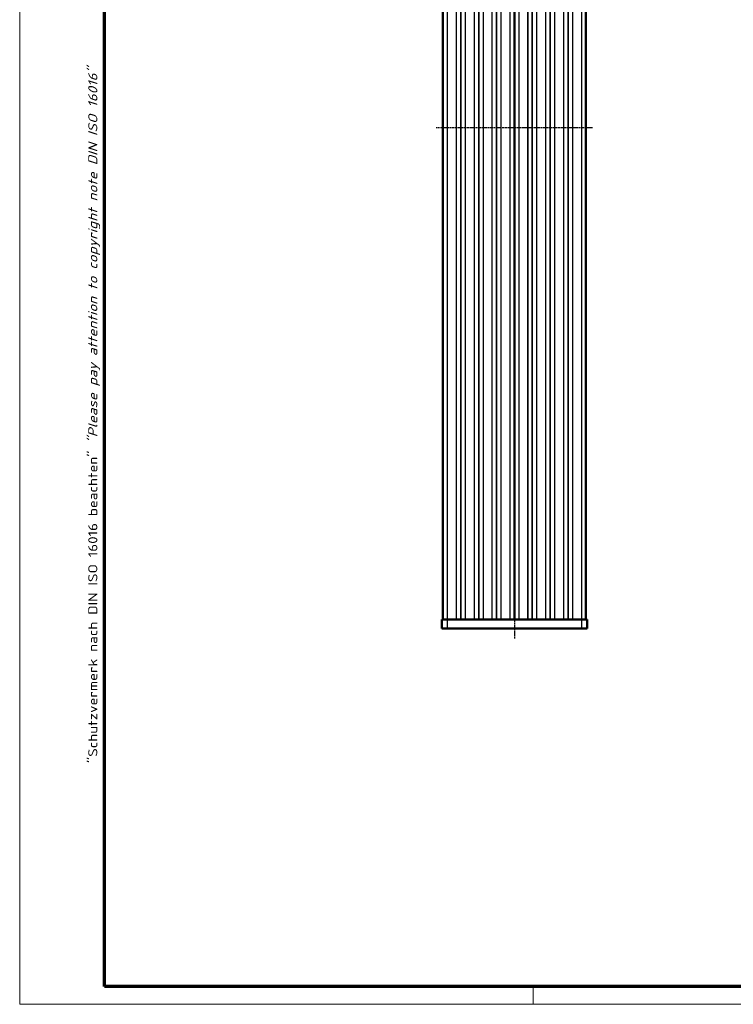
# Model space of a CAD drawing. Header units: millimetres. Extents: x 1 to 593, y 1 to 419.
# Tile 1 of 5: x 1 to 161, y 1 to 221. Entities that reach past the tile are written whole.
import ezdxf

# ---------------------------------------------------------------- set-up
doc = ezdxf.new("R2010")
doc.units = ezdxf.units.MM
doc.linetypes.add('CHAIN', pattern=[0.3543, 0.2362, -0.0295, 0.0591, -0.0295])
doc.linetypes.add('DASH_DOT', pattern=[0.37, 0.24, -0.06, 0.01, -0.06])
doc.layers.get('0').update_dxf_attribs({"lineweight": 25})
for name, color, linetype, lineweight in [('Mittellinie (ISO)', 1, 'DASH_DOT', 25), ('Rahmen (ISO)', 7, 'Continuous', 70), ('Sichtbar (ISO)', 7, 'Continuous', 50), ('Sichtbar schmal (ISO)', 1, 'Continuous', 25)]:
    doc.layers.add(name, color=color, linetype=linetype, lineweight=lineweight)
doc.styles.add('Notiztext (DIN)', font='isocpeur.ttf', dxfattribs={"width": 1.1})

# ---------------------------------------------------------------- blocks, each defined once
blk = doc.blocks.new('Ränder Bopla-A2-Rahmen')
at = {"layer": 'Rahmen (ISO)', "color": 1, "lineweight": 18}
for p, q in [((1, 419), (1, 1)), ((116, 5), (116, 1)), ((1, 1), (593, 1))]:
    blk.add_line(p, q, dxfattribs=at)
at = {"layer": 'Rahmen (ISO)', "color": 91, "lineweight": 70}
for p, q in [((20, 5), (20, 415)), ((589, 5), (20, 5))]:
    blk.add_line(p, q, dxfattribs=at)
at = {"layer": 'Rahmen (ISO)', "color": 1, "insert": (19, 55), "char_height": 2.03, "width": 162.684, "attachment_point": 7, "rotation": 90, "style": 'Notiztext (DIN)'}
blk.add_mtext('\\fISOCPEUR|b0|i0;\\W1.20;\\H2.0300;"Schutzvermerk nach DIN ISO 16016 beachten" \\fISOCPEUR|b0|i1;\\W1.20;\\H2.0300;"Please pay attention to copyright note DIN ISO 16016"', dxfattribs=at)

msp = doc.modelspace()

# ---------------------------------------------------------------- linework, layer by layer
at = {"layer": 'Mittellinie (ISO)', "linetype": 'CHAIN'}
for p, q in [((111.775724, 311.958868), (111.775724, 82.8565182)), ((129.275724, 197.1418785), (94.275724, 197.1418785))]:
    msp.add_line(p, q, dxfattribs=at)
at = {"layer": 'Sichtbar (ISO)'}
for p, q in [((95.775724, 307.1418785), (95.775724, 87.1418785)), ((111.775724, 87.1418785), (111.775724, 307.1418785)), ((111.775724, 307.1418785), (111.775724, 87.1418785)), ((127.775724, 87.1418785), (127.775724, 307.1418785)), ((95.525724, 87.1418785), (96.775724, 87.1418785)), ((95.525724, 87.1418785), (95.525724, 85.1418785)), ((126.775724, 87.1418785), (96.775724, 87.1418785)), ((126.775724, 87.1418785), (128.025724, 87.1418785)), ((128.025724, 85.1418785), (128.025724, 87.1418785)), ((96.775724, 85.1418785), (95.525724, 85.1418785)), ((96.775724, 85.1418785), (126.775724, 85.1418785)), ((128.025724, 85.1418785), (126.775724, 85.1418785))]:
    msp.add_line(p, q, dxfattribs=at)
at = {"layer": 'Sichtbar schmal (ISO)'}
for p, q in [((96.775724, 87.1418785), (96.775724, 307.1418785)), ((98.7372075, 307.1418785), (98.7372075, 87.1418785)), ((98.8114857, 87.1418785), (98.8114857, 307.1418785)), ((99.7014459, 307.1418785), (99.7014459, 87.1418785)), ((99.8500021, 87.1418785), (99.8500021, 307.1418785)), ((100.7399623, 307.1418785), (100.7399623, 87.1418785)), ((100.8142405, 87.1418785), (100.8142405, 307.1418785)), ((102.7372075, 307.1418785), (102.7372075, 87.1418785)), ((102.8114857, 87.1418785), (102.8114857, 307.1418785)), ((103.7014459, 307.1418785), (103.7014459, 87.1418785)), ((103.8500021, 87.1418785), (103.8500021, 307.1418785)), ((104.7399623, 307.1418785), (104.7399623, 87.1418785)), ((104.8142405, 87.1418785), (104.8142405, 307.1418785)), ((106.7372075, 307.1418785), (106.7372075, 87.1418785)), ((106.8114857, 87.1418785), (106.8114857, 307.1418785)), ((107.7014459, 307.1418785), (107.7014459, 87.1418785)), ((107.8500021, 87.1418785), (107.8500021, 307.1418785)), ((108.7399623, 307.1418785), (108.7399623, 87.1418785)), ((108.8142405, 87.1418785), (108.8142405, 307.1418785)), ((110.7372075, 307.1418785), (110.7372075, 87.1418785)), ((110.8114857, 87.1418785), (110.8114857, 307.1418785)), ((111.6500021, 307.1418785), (111.6500021, 87.1418785)), ((111.9014459, 87.1418785), (111.9014459, 307.1418785)), ((112.7399623, 307.1418785), (112.7399623, 87.1418785)), ((112.8142405, 87.1418785), (112.8142405, 307.1418785)), ((114.7372075, 307.1418785), (114.7372075, 87.1418785)), ((114.8114857, 87.1418785), (114.8114857, 307.1418785)), ((115.7014459, 307.1418785), (115.7014459, 87.1418785)), ((115.8500021, 87.1418785), (115.8500021, 307.1418785)), ((116.7399623, 307.1418785), (116.7399623, 87.1418785)), ((116.8142405, 87.1418785), (116.8142405, 307.1418785)), ((118.7372075, 307.1418785), (118.7372075, 87.1418785)), ((118.8114857, 87.1418785), (118.8114857, 307.1418785)), ((119.7014459, 307.1418785), (119.7014459, 87.1418785)), ((119.8500021, 87.1418785), (119.8500021, 307.1418785)), ((120.7399623, 307.1418785), (120.7399623, 87.1418785)), ((120.8142405, 87.1418785), (120.8142405, 307.1418785)), ((122.7372075, 307.1418785), (122.7372075, 87.1418785)), ((122.8114857, 87.1418785), (122.8114857, 307.1418785)), ((123.7014459, 307.1418785), (123.7014459, 87.1418785)), ((123.8500021, 87.1418785), (123.8500021, 307.1418785)), ((124.7399623, 307.1418785), (124.7399623, 87.1418785)), ((124.8142405, 87.1418785), (124.8142405, 307.1418785)), ((126.775724, 307.1418785), (126.775724, 87.1418785)), ((96.775724, 85.1418785), (96.775724, 87.1418785)), ((126.775724, 87.1418785), (126.775724, 85.1418785))]:
    msp.add_line(p, q, dxfattribs=at)

# ---------------------------------------------------------------- block references
msp.add_blockref('Ränder Bopla-A2-Rahmen', (0, 0))

doc.saveas('drawing.dxf')
